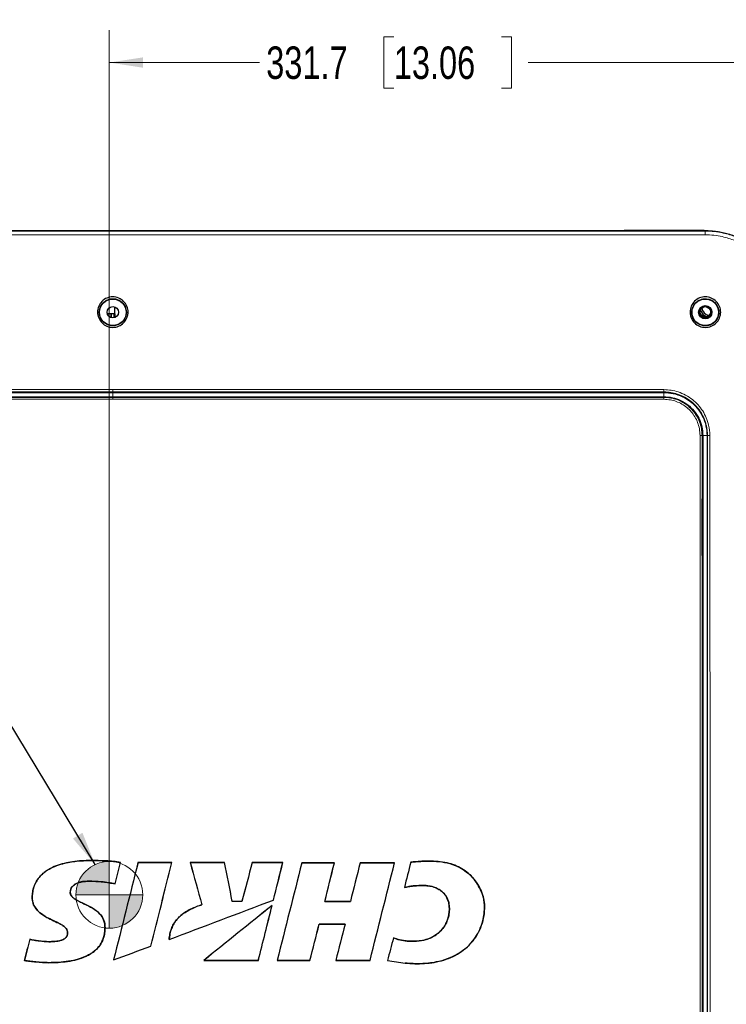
# Model space of a CAD drawing. Header units: millimetres. Extents: x 0 to 1118, y 0 to 864.
# Tile 55 of 117: x 226 to 296, y 668 to 765. Entities that reach past the tile are written whole.
import ezdxf

# ---------------------------------------------------------------- set-up
doc = ezdxf.new("R2010")
doc.units = ezdxf.units.MM
doc.styles.add('SLDTEXTSTYLE0', font='TXT', dxfattribs={"width": 0.75})
doc.dimstyles.new('SLDDIMSTYLE0', dxfattribs={"dimtxt": 3.175, "dimasz": 3.302, "dimexe": 0, "dimexo": 0.0625, "dimgap": 0.79375, "dimtad": 0, "dimtih": 1, "dimtoh": 1, "dimdec": 1, "dimlfac": 5, "dimrnd": 1e-09, "dimzin": 4, "dimdsep": 46, "dimtxsty": 'SLDTEXTSTYLE0', "dimsah": 1, "dimcen": 0.09, "dimadec": 0, "dimazin": 1, "dimtfac": 1, "dimtdec": 1, "dimtofl": 0, "dimtmove": 0, "dimatfit": 3, "dimfxl": 1, "dimfrac": 2, "dimtolj": 1, "dimtzin": 12, "dimarcsym": 0})
doc.dimstyles.new('SLDDIMSTYLE2', dxfattribs={"dimtxt": 3.175, "dimasz": 3.302, "dimexe": 0, "dimexo": 0.0625, "dimgap": 0.79375, "dimtad": 0, "dimtih": 1, "dimtoh": 1, "dimdec": 1, "dimlfac": 5, "dimrnd": 1e-09, "dimzin": 12, "dimdsep": 46, "dimtxsty": 'SLDTEXTSTYLE0', "dimsah": 1, "dimcen": 0.09, "dimadec": 0, "dimazin": 3, "dimtfac": 1, "dimtdec": 1, "dimtofl": 0, "dimtmove": 0, "dimatfit": 3, "dimfxl": 1, "dimfrac": 2, "dimtolj": 1, "dimtzin": 12, "dimarcsym": 0})
doc.dimstyles.new('SLDDIMSTYLE3', dxfattribs={"dimtxt": 0.18, "dimasz": 3.302, "dimexe": 0, "dimexo": 0.0625, "dimgap": 0, "dimtad": 0, "dimtih": 1, "dimtoh": 1, "dimdec": 0, "dimrnd": 1e-09, "dimzin": 0, "dimdsep": 46, "dimtxsty": 'Standard', "dimsah": 1, "dimcen": 0.09, "dimadec": 0, "dimazin": 0, "dimtfac": 3.302, "dimtdec": 0, "dimtofl": 0, "dimtmove": 0, "dimatfit": 3, "dimfxl": 1, "dimfrac": 2, "dimtolj": 1, "dimtzin": 0, "dimarcsym": 0})

# ---------------------------------------------------------------- blocks, each defined once
blk = doc.blocks.new('_D_13')
at = {"color": 7, "linetype": 'Continuous', "lineweight": 0}
for p, q in [((235.124, 680.148), (235.124, 763.529)), ((301.464, 737.175), (301.464, 763.529)), ((262.974, 762.874), (262.007, 762.874)), ((262.007, 762.874), (262.007, 757.834)), ((273.531, 762.874), (274.498, 762.874)), ((274.498, 762.874), (274.498, 757.834)), ((235.124, 760.354), (249.837, 760.354)), ((301.464, 760.354), (276.111, 760.354)), ((262.007, 757.834), (262.974, 757.834)), ((274.498, 757.834), (273.531, 757.834))]:
    blk.add_line(p, q, dxfattribs=at)
at = {"color": 7, "linetype": 'Continuous', "lineweight": 18}
for points in [[(235.124, 760.354), (238.426, 759.846), (238.426, 760.862)], [(301.464, 760.354), (298.162, 760.862), (298.162, 759.846)]]:
    blk.add_solid(points, dxfattribs=at)
at = {"color": 7, "linetype": 'Continuous', "lineweight": 18, "char_height": 3.175, "attachment_point": 1, "style": 'SLDTEXTSTYLE0'}
for s, insert in [('331.7', (250.483, 761.927)), ('13.06', (262.974, 761.927))]:
    blk.add_mtext(s, dxfattribs=dict(at, insert=insert))
blk = doc.blocks.new('_D_15')
at = {"color": 7, "linetype": 'Continuous', "lineweight": 0}
for p, q in [((305.474, 691.135), (305.474, 581.8)), ((169.471, 617.635), (169.471, 581.8)), ((235.111, 587.495), (234.143, 587.495)), ((234.143, 587.495), (234.143, 582.455)), ((245.667, 587.495), (246.635, 587.495)), ((246.635, 587.495), (246.635, 582.455)), ((169.471, 584.975), (221.973, 584.975)), ((305.474, 584.975), (248.248, 584.975)), ((234.143, 582.455), (235.111, 582.455)), ((246.635, 582.455), (245.667, 582.455))]:
    blk.add_line(p, q, dxfattribs=at)
at = {"color": 7, "linetype": 'Continuous', "lineweight": 18}
for points in [[(169.471, 584.975), (172.773, 584.467), (172.773, 585.483)], [(305.474, 584.975), (302.172, 585.483), (302.172, 584.467)]]:
    blk.add_solid(points, dxfattribs=at)
at = {"color": 7, "linetype": 'Continuous', "lineweight": 18, "char_height": 3.175, "attachment_point": 1, "style": 'SLDTEXTSTYLE0'}
for s, insert in [('680.0', (222.619, 586.548)), ('26.77', (235.111, 586.548))]:
    blk.add_mtext(s, dxfattribs=dict(at, insert=insert))

msp = doc.modelspace()

# ---------------------------------------------------------------- hatches: boundary and pattern name
at = {"linetype": 'Continuous'}
h = msp.add_hatch(color=7, dxfattribs=at)
edge = h.paths.add_edge_path(flags=0)
edge.add_line((235.124, 678.8775), (235.124, 682.1478))
edge.add_arc((235.124, 678.8775), 3.2703, 90, 180)
edge.add_line((231.8537, 678.8775), (235.124, 678.8775))
h = msp.add_hatch(color=7, dxfattribs=at)
edge = h.paths.add_edge_path(flags=0)
edge.add_line((235.124, 678.8775), (235.124, 675.6072))
edge.add_arc((235.124, 678.8775), 3.2703, 270, 360)
edge.add_line((238.3943, 678.8775), (235.124, 678.8775))

# ---------------------------------------------------------------- linework, layer by layer
at = {"color": 7, "linetype": 'Continuous', "lineweight": 25}
for p, q in [((177.4674, 743.9015), (293.4674, 743.9015)), ((216.2157, 743.9049), (285.1192, 743.9049)), ((285.5244, 743.9049), (285.521, 743.9015)), ((293.3674, 743.9049), (285.5244, 743.9049)), ((293.3674, 743.9015), (293.3674, 743.9049)), ((235.6674, 735.7649), (234.9342, 735.7649)), ((235.2786, 735.7649), (235.2786, 735.387)), ((235.3274, 735.3717), (235.3274, 735.7649)), ((235.6074, 735.3717), (235.6074, 735.7649)), ((235.6563, 735.7649), (235.6563, 735.387)), ((235.6674, 735.7649), (235.6674, 736.4187)), ((235.4674, 728.0617), (289.4153, 728.0611)), ((235.4674, 727.6365), (289.4085, 727.6359)), ((236.2157, 682.0413), (236.2174, 682.0424)), ((237.9324, 682.0246), (241.2448, 682.0246)), ((237.9335, 682.0232), (237.9324, 682.0246)), ((241.243, 682.0232), (237.9335, 682.0232)), ((241.243, 682.0232), (241.2448, 682.0246)), ((243.0422, 682.0246), (246.4068, 682.0246)), ((243.044, 682.0232), (243.0422, 682.0246)), ((246.4057, 682.0232), (243.044, 682.0232)), ((246.4057, 682.0232), (246.4068, 682.0246)), ((249.1194, 682.0246), (252.1124, 682.0246)), ((249.1204, 682.0232), (249.1194, 682.0246)), ((252.1106, 682.0232), (249.1204, 682.0232)), ((252.1106, 682.0232), (252.1124, 682.0246)), ((253.9735, 682.0199), (257.1559, 682.0199)), ((253.9746, 682.0185), (253.9735, 682.0199)), ((257.1541, 682.0185), (253.9746, 682.0185)), ((257.1541, 682.0185), (257.1559, 682.0199)), ((259.6838, 682.0199), (263.0489, 682.0199)), ((259.6849, 682.0185), (259.6838, 682.0199)), ((263.0471, 682.0185), (259.6849, 682.0185)), ((263.0471, 682.0185), (263.0489, 682.0199)), ((264.6326, 682.0653), (264.6315, 682.0665)), ((235.6883, 679.9358), (235.6893, 679.934)), ((264.012, 679.5883), (264.0101, 679.5864)), ((227.5793, 678.6208), (227.5779, 678.6208)), ((231.2988, 679.112), (231.3002, 679.112)), ((244.1877, 677.8968), (244.186, 677.8977)), ((247.1625, 678.2349), (247.1636, 678.2363)), ((248.0925, 678.2349), (247.1625, 678.2349)), ((247.1636, 678.2363), (248.0915, 678.2363)), ((248.0925, 678.2349), (248.0915, 678.2363)), ((251.0598, 677.8296), (251.0622, 677.8333)), ((251.1938, 678.3641), (251.195, 678.3631)), ((256.2262, 678.2288), (256.2279, 678.2302)), ((258.7292, 678.2302), (256.2262, 678.2288)), ((256.2279, 678.2302), (258.7281, 678.2316)), ((258.7292, 678.2302), (258.7281, 678.2316)), ((268.352, 678.109), (268.3506, 678.1087)), ((271.8537, 677.782), (271.8551, 677.782)), ((255.6668, 675.9977), (255.6679, 675.9963)), ((255.6668, 675.9977), (258.2011, 675.9977)), ((258.1992, 675.9963), (255.6679, 675.9963)), ((258.2011, 675.9977), (258.1992, 675.9963)), ((231.0433, 675.1554), (231.0419, 675.1554)), ((234.704, 675.6754), (234.7054, 675.6754)), ((227.3303, 674.5279), (227.3293, 674.5296)), ((239.1954, 673.8501), (239.1966, 673.8491)), ((240.9797, 674.5022), (240.9781, 674.5001)), ((262.9377, 674.6604), (262.9367, 674.6623)), ((264.2661, 674.3473), (264.2662, 674.3487)), ((226.8069, 672.4395), (226.8052, 672.4383)), ((235.5442, 672.4969), (235.5423, 672.4946)), ((249.7132, 672.4506), (244.3676, 672.4488)), ((244.3716, 672.4502), (244.3676, 672.4488)), ((244.3716, 672.4502), (249.7122, 672.452)), ((249.7122, 672.452), (249.7132, 672.4506)), ((251.5577, 672.452), (251.5559, 672.4506)), ((254.7564, 672.4506), (251.5559, 672.4506)), ((251.5577, 672.452), (254.7553, 672.452)), ((254.7553, 672.452), (254.7564, 672.4506)), ((257.2897, 672.452), (257.2879, 672.4506)), ((260.65, 672.4506), (257.2879, 672.4506)), ((257.2897, 672.452), (260.6489, 672.452)), ((260.6489, 672.452), (260.65, 672.4506)), ((262.3545, 672.4375), (262.3527, 672.4363)), ((264.0897, 672.1856), (264.0895, 672.1842))]:
    msp.add_line(p, q, dxfattribs=at)
at = {"color": 7, "linetype": 'Continuous', "lineweight": 18}
for p, q in [((293.4674, 743.8552), (293.4674, 743.9015)), ((235.4674, 728.1116), (235.4674, 728.0617)), ((235.4674, 728.0617), (235.4674, 727.6365)), ((289.4085, 727.6359), (289.4153, 728.061)), ((289.4153, 728.0611), (289.4159, 728.1092)), ((235.4674, 727.6365), (235.4674, 727.5741)), ((235.4674, 727.5741), (235.4674, 727.3852)), ((235.4674, 727.5741), (289.4073, 727.5735)), ((289.4073, 727.3847), (235.4674, 727.3852)), ((289.4073, 727.5735), (289.4085, 727.6359)), ((293.143, 723.8404), (293.2216, 723.8279)), ((293.2216, 723.8279), (293.6464, 723.8329)), ((293.6464, 723.8329), (293.6752, 723.8416)), ((233.2968, 682.2304), (233.2968, 682.2318)), ((235.124, 682.1478), (235.124, 675.6072)), ((266.6351, 682.1709), (266.6351, 682.1723)), ((233.1041, 680.2088), (233.1041, 680.2074)), ((265.9349, 679.7844), (265.9349, 679.783)), ((231.8537, 678.8775), (238.3943, 678.8775)), ((241.167, 675.4371), (241.1656, 675.4375)), ((229.2179, 674.2826), (229.2179, 674.284)), ((229.1915, 672.2307), (229.1915, 672.2293))]:
    msp.add_line(p, q, dxfattribs=at)
at = {"color": 7, "linetype": 'Continuous', "lineweight": 18, "flags": 128}
for points in [[(293.4686, 743.4984), (281.1718, 743.4991), (268.8749, 743.4991), (203.8552, 743.4991), (190.6608, 743.4991), (177.4663, 743.4984)], [(177.4674, 743.8552), (200.3193, 743.8552), (223.1712, 743.8552), (268.8749, 743.8552), (281.1712, 743.8552), (293.4674, 743.8552)], [(235.4674, 728.3305), (235.4674, 728.2929), (235.4674, 728.2558), (235.4674, 728.2207), (235.4674, 728.1886), (235.4674, 728.1608), (235.4674, 728.1382), (235.4674, 728.1216), (235.4674, 728.1116)], [(181.5248, 727.5741), (190.4706, 727.5741), (210.2421, 727.5741), (235.4674, 727.5741)], [(235.4674, 727.3852), (235.0674, 727.3852), (233.4674, 727.3852), (227.0674, 727.3852), (201.4674, 727.3852), (195.7643, 727.3852), (190.4706, 727.3852), (181.5259, 727.3852)]]:
    msp.add_lwpolyline(points, dxfattribs=at)
at = {"color": 7, "linetype": 'Continuous', "lineweight": 25, "flags": 128}
for points in [[(181.522, 728.0617), (191.5918, 728.0617), (201.6616, 728.0617), (211.7314, 728.0617), (235.4674, 728.0617)], [(181.5244, 727.6364), (191.5937, 727.6364), (201.6631, 727.6364), (211.7325, 727.6364), (235.4674, 727.6365)]]:
    msp.add_lwpolyline(points, dxfattribs=at)
at = {"color": 7, "linetype": 'Continuous', "lineweight": 25}
for centre, radius in [((235.4674, 735.9049), 1.3), ((235.4674, 735.9049), 0.5513), ((293.4674, 735.9049), 1.3), ((293.4674, 735.9049), 0.6513), ((293.4674, 735.9549), 0.6), ((293.4674, 735.9549), 0.5)]:
    msp.add_circle(centre, radius, dxfattribs=at)
at = {"color": 7, "linetype": 'Continuous', "lineweight": 18}
msp.add_circle((235.124, 678.8775), 3.2703, dxfattribs=at)
for centre, radius, start, end in [((263.2382, 743.5772), 30.2305, 359.850493, 0.526888), ((293.0044, 721.8033), 2.0418, 86.107514, 91.588118), ((293.8751, 721.3877), 2.462, 89.119497, 94.657122)]:
    msp.add_arc(centre, radius, start, end, dxfattribs=at)
at = {"color": 7, "linetype": 'Continuous', "lineweight": 25}
for radius, start, end in [(1, 195.343352, 248.631073), (0.84, 185.458056, 258.516369)]:
    msp.add_arc((293.9674, 736.4049), radius, start, end, dxfattribs=at)
for centre, major_axis, ratio, start_param, end_param in [((247.8042, 677.4049), (307.5143, 1225.9972), 0.0084647, 1.5691514, 1.5769247), ((247.8042, 677.4049), (307.4742, 1225.8372), 0.0084647, 1.5691521, 1.5769234), ((224.0259, 677.4049), (307.1258, 1225.8372), 0.0084652, 4.7165744, 4.7182921), ((224.0259, 677.4049), (307.1659, 1225.9972), 0.0084652, 4.7165728, 4.7182924), ((229.0577, 677.4049), (307.1398, 1225.8372), 0.0084652, 4.7116101, 4.7182774), ((229.0577, 677.4049), (307.1799, 1225.9972), 0.0084652, 4.7116096, 4.718278), ((255.4252, 677.4049), (-339.87, 1225.9967), 0.0084097, 1.5646969, 1.568063), ((255.4252, 677.4049), (-339.8256, 1225.8367), 0.0084097, 1.5646976, 1.5680637), ((236.4192, 677.4049), (-244.8815, 1225.8382), 0.0085578, 4.7113565, 4.7144468), ((236.4192, 677.4049), (-244.9135, 1225.9982), 0.0085578, 4.7113575, 4.7144475), ((258.9518, 677.4049), (332.6572, 1225.9968), 0.0084223, 1.5693135, 1.5724035), ((258.9518, 677.4049), (332.6138, 1225.8368), 0.0084223, 1.5693142, 1.5724046), ((239.925, 677.4049), (307.1899, 1225.8372), 0.0084651, 4.7152928, 4.7182777), ((239.925, 677.4049), (307.23, 1225.9972), 0.0084651, 4.7152918, 4.7182784), ((263.8428, 677.4049), (309.7694, 1225.9972), 0.008461, 1.5691699, 1.5769752), ((263.8428, 677.4049), (309.729, 1225.8372), 0.008461, 1.5691706, 1.5769746), ((245.0106, 677.4049), (300.2199, 1225.8374), 0.0084764, 4.715137, 4.7182285), ((245.0106, 677.4049), (300.2591, 1225.9974), 0.0084764, 4.715138, 4.7182291), ((269.5539, 677.4049), (309.3163, 1225.9972), 0.0084617, 1.569167, 1.5722569), ((269.5539, 677.4049), (309.276, 1225.8372), 0.0084617, 1.5691676, 1.572258), ((250.8619, 677.4049), (307.3173, 1225.8372), 0.0084649, 4.7104706, 4.7182747), ((250.8619, 677.4049), (307.3574, 1225.9972), 0.0084649, 4.71047, 4.7182753), ((274.4933, 677.4049), (307.1919, 1225.9972), 0.0084652, 1.5691151, 1.5711381), ((274.4933, 677.4049), (307.1518, 1225.8372), 0.0084652, 1.5691157, 1.5711363), ((218.4086, 677.4049), (3242.6695, 1225.9592), 0.0030862, 4.7181824, 4.7213333), ((218.4086, 677.4049), (3242.2464, 1225.7992), 0.0030862, 4.7181838, 4.7213342), ((267.6009, 677.4049), (1524.3978, 1225.9717), 0.0054692, 1.5772473, 1.5816393), ((267.6009, 677.4049), (1524.1989, 1225.8117), 0.0054692, 1.5772503, 1.5816386), ((239.9249, 677.4049), (307.2028, 1225.8372), 0.0084651, 4.7104699, 4.7148568), ((239.9249, 677.4049), (307.2429, 1225.9972), 0.0084651, 4.7104693, 4.7148598), ((244.9831, 677.4049), (315.1228, 1225.8371), 0.0084521, 4.7105212, 4.7134138), ((244.9831, 677.4049), (315.164, 1225.9971), 0.0084521, 4.7105206, 4.7134128), ((269.6083, 677.4049), (315.1671, 1225.9971), 0.0084521, 1.5741181, 1.5770102), ((269.6083, 677.4049), (315.126, 1225.8371), 0.0084521, 1.5741171, 1.5770096), ((239.0801, 677.4049), (307.32, 1225.9972), 0.008465, 1.5752636, 1.5769694), ((239.0801, 677.4049), (307.2799, 1225.8372), 0.008465, 1.5752652, 1.5769689), ((218.0056, 677.4049), (3307.8087, 1225.959), 0.0030328, 4.7165666, 4.7176713), ((218.0056, 677.4049), (3307.377, 1225.799), 0.0030328, 4.7165679, 4.7176718), ((274.7175, 677.4049), (321.6919, 1225.997), 0.0084411, 1.5752482, 1.5770639), ((274.7175, 677.4049), (321.6499, 1225.837), 0.0084411, 1.5752501, 1.5770635), ((302.6059, 677.4049), (8447.1014, -1225.9543), 0.0012534, 4.7078056, 4.7080112), ((302.6059, 677.4049), (8445.999, -1225.7943), 0.0012534, 4.7078051, 4.7080106)]:
    msp.add_ellipse(centre, major_axis=major_axis, ratio=ratio, start_param=start_param, end_param=end_param, dxfattribs=at)
for points, knots in [([(293.4674, 743.9015), (293.5621, 743.9005), (293.8462, 743.8974), (294.319, 743.8622), (294.8819, 743.7818), (295.4378, 743.6614), (295.9838, 743.5022), (296.5172, 743.3045), (297.0349, 743.069), (297.5345, 742.7973), (298.0137, 742.4909), (298.4701, 742.1516), (298.9014, 741.7807), (299.305, 741.38), (299.6789, 740.9513), (300.0214, 740.4973), (300.3311, 740.0202), (300.6063, 739.5225), (300.8056, 739.0925), (300.9813, 738.6527), (301.1332, 738.2037), (301.277, 737.6534), (301.3825, 737.0857), (301.451, 736.5019), (301.4597, 736.1043), (301.464, 735.9049)], [0, 0, 0, 0, 0.0226158, 0.0678688, 0.1131214, 0.1583739, 0.2036266, 0.2488797, 0.2941331, 0.3393859, 0.3846384, 0.4298909, 0.4751438, 0.5203972, 0.5656502, 0.6109029, 0.6561553, 0.701408, 0.7466611, 0.7692768, 0.8145299, 0.8597826, 0.9050351, 0.9523853, 1, 1, 1, 1]), ([(236.9492, 735.7354), (236.9217, 735.6052), (236.854, 735.2846), (236.551, 734.8389), (236.055, 734.5085), (235.4671, 734.388), (234.8802, 734.509), (234.3808, 734.8393), (234.0532, 735.3387), (233.9338, 735.9224), (234.0529, 736.5062), (234.381, 737.0041), (234.8791, 737.3377), (235.4682, 737.456), (236.0559, 737.3354), (236.5549, 737.0041), (236.8806, 736.5058), (236.9778, 736.0523), (236.9548, 735.7973), (236.9492, 735.7354)], [0, 0, 0, 0, 0.0427242, 0.1051966, 0.1676289, 0.2300519, 0.2925107, 0.3550054, 0.4175145, 0.4800054, 0.5424573, 0.6048749, 0.6673406, 0.7301116, 0.7925555, 0.8549806, 0.9174558, 0.97996, 1, 1, 1, 1]), ([(234.1498, 735.7385), (234.1581, 735.6864), (234.1814, 735.5419), (234.2837, 735.2666), (234.4773, 734.993), (234.7301, 734.787), (235.039, 734.6248), (235.4672, 734.5411), (235.8953, 734.6247), (236.2041, 734.7866), (236.4569, 734.9924), (236.6517, 735.2659), (236.7705, 735.593), (236.8084, 735.9015), (236.7708, 736.2101), (236.6523, 736.5372), (236.4577, 736.8108), (236.2051, 737.0169), (235.8966, 737.179), (235.4685, 737.263), (235.04, 737.1797), (234.7305, 737.0174), (234.4776, 736.8113), (234.2827, 736.5377), (234.1649, 736.2111), (234.1311, 735.9547), (234.145, 735.7932), (234.1498, 735.7385)], [0, 0, 0, 0, 0.0190802, 0.052934, 0.10535338, 0.13796003, 0.1696872, 0.2302671, 0.29075902, 0.32246729, 0.35507217, 0.40753721, 0.4413703, 0.48019478, 0.51898711, 0.55279707, 0.60529734, 0.63788622, 0.66957893, 0.73006341, 0.79069205, 0.82246912, 0.85515002, 0.90757696, 0.94136111, 0.9801351, 1, 1, 1, 1]), ([(291.9877, 735.7362), (291.9821, 735.8003), (291.9595, 736.0578), (292.0596, 736.5133), (292.389, 737.009), (292.8896, 737.3399), (293.4795, 737.4552), (294.0681, 737.3321), (294.5676, 736.9982), (294.8947, 736.4955), (295.0116, 735.9084), (294.8875, 735.3245), (294.556, 734.8288), (294.0557, 734.5023), (293.4682, 734.3845), (292.8794, 734.5078), (292.3821, 734.8408), (292.0812, 735.2881), (292.0145, 735.6077), (291.9877, 735.7362)], [0, 0, 0, 0, 0.02068419, 0.08306967, 0.14546368, 0.20793087, 0.27073183, 0.33323031, 0.39571858, 0.4582168, 0.52068713, 0.58311333, 0.64552653, 0.70796164, 0.77043639, 0.83295683, 0.89548244, 0.95797542, 1, 1, 1, 1]), ([(292.1505, 735.7394), (292.1562, 735.7016), (292.1752, 735.5754), (292.2658, 735.2988), (292.5086, 734.9383), (292.9411, 734.6471), (293.4485, 734.5448), (293.871, 734.6206), (294.1823, 734.7744), (294.466, 734.9991), (294.7202, 735.374), (294.8098, 735.8117), (294.7756, 736.1648), (294.6704, 736.5061), (294.4179, 736.8756), (293.9782, 737.1614), (293.4733, 737.2607), (293.0493, 737.1814), (292.7393, 737.0224), (292.4624, 736.7999), (292.2131, 736.4291), (292.1266, 736.0247), (292.1457, 735.7962), (292.1505, 735.7394)], [0, 0, 0, 0, 0.0138519, 0.0462722, 0.1046144, 0.1675184, 0.2293815, 0.2865851, 0.3191743, 0.3543846, 0.4169374, 0.4794, 0.5122472, 0.5446596, 0.6078276, 0.6693052, 0.729186, 0.7891071, 0.8211458, 0.8544955, 0.9168718, 0.9793222, 1, 1, 1, 1]), ([(289.4153, 728.061), (289.7238, 728.0411), (290.343, 728.0012), (291.2277, 727.6891), (292.0263, 727.2026), (292.71, 726.5408), (293.2352, 725.7313), (293.5763, 724.8072), (293.623, 724.158), (293.6464, 723.8329)], [0, 0, 0, 0, 0.1393108, 0.2796483, 0.4193462, 0.5598409, 0.706462, 0.8530447, 1, 1, 1, 1]), ([(289.4085, 727.6358), (289.6885, 727.618), (290.2478, 727.5826), (291.0457, 727.3011), (291.7637, 726.8637), (292.3788, 726.2684), (292.8514, 725.5404), (293.1584, 724.7075), (293.2005, 724.122), (293.2216, 723.8279)], [0, 0, 0, 0, 0.1402983, 0.2802364, 0.4196168, 0.5598483, 0.7062883, 0.8524324, 1, 1, 1, 1]), ([(293.2216, 723.8279), (293.2216, 722.9749), (293.2216, 721.2691), (293.2216, 718.223), (293.2216, 713.6375), (293.2216, 705.6353), (293.2216, 695.1617), (293.2216, 683.2698), (293.2216, 671.8371), (293.2216, 660.403), (293.2216, 649.4227), (293.2217, 640.9348), (293.2215, 634.9396), (293.2218, 632.301), (293.2219, 630.9815)], [0, 0, 0, 0, 0.0275731, 0.0551409, 0.098461, 0.1757773, 0.3137404, 0.4368534, 0.5599435, 0.6830531, 0.8062284, 0.9147063, 0.9573443, 1, 1, 1, 1]), ([(293.6464, 723.8329), (293.6464, 722.9791), (293.6464, 721.2719), (293.6464, 718.2243), (293.6464, 713.6381), (293.6464, 705.6357), (293.6464, 695.162), (293.6464, 683.2699), (293.6464, 671.837), (293.6464, 660.4027), (293.6464, 649.4221), (293.6465, 640.9337), (293.6464, 634.9374), (293.6466, 632.2978), (293.6467, 630.9776)], [0, 0, 0, 0, 0.0275974, 0.0551834, 0.0985, 0.1758101, 0.3137621, 0.4368636, 0.5599453, 0.6830485, 0.8062103, 0.9146795, 0.9573292, 1, 1, 1, 1]), ([(293.6755, 630.9691), (293.6755, 630.9691), (293.6889, 632.9572), (293.6663, 636.9334), (293.6739, 644.8875), (293.6664, 654.5344), (293.6662, 665.8745), (293.665, 676.918), (293.6663, 687.9615), (293.6655, 699.0043), (293.6771, 710.0456), (293.6552, 718.3244), (293.684, 722.9225), (293.6752, 723.8416), (293.6752, 723.8416)], [0, 0, 0, 0, 0.0000001, 0.0642437, 0.1284881, 0.2569814, 0.3758677, 0.494754, 0.6136403, 0.7325266, 0.8514128, 0.9702991, 0.9999999, 1, 1, 1, 1]), ([(227.5779, 678.6208), (227.587, 678.8036), (227.6052, 679.1687), (227.7372, 679.7064), (227.9729, 680.2084), (228.2862, 680.6407), (228.653, 680.9949), (229.1399, 681.3504), (229.7847, 681.6765), (230.7487, 681.9913), (231.928, 682.1949), (232.8401, 682.2195), (233.2968, 682.2318)], [0, 0, 0, 0, 0.0723462, 0.1445127, 0.2175511, 0.2906143, 0.3546052, 0.4186547, 0.5286852, 0.6389721, 0.819266, 1, 1, 1, 1]), ([(233.2968, 682.2304), (233.0019, 682.2248), (232.4124, 682.2136), (231.5508, 682.1267), (230.7185, 681.9705), (229.9271, 681.7309), (229.2632, 681.4201), (228.7372, 681.0645), (228.337, 680.6974), (228.0081, 680.2628), (227.7722, 679.7899), (227.6325, 679.3006), (227.584, 678.9121), (227.5803, 678.6851), (227.5793, 678.6208)], [0, 0, 0, 0, 0.1167288, 0.2333868, 0.3423646, 0.4515434, 0.5599505, 0.6311174, 0.7021968, 0.7739591, 0.8456893, 0.9101078, 0.9745557, 1, 1, 1, 1]), ([(233.2968, 682.2318), (233.5509, 682.2305), (234.0592, 682.2279), (234.8007, 682.1997), (235.5228, 682.1551), (235.9856, 682.08), (236.2174, 682.0424)], [0, 0, 0, 0, 0.2601261, 0.5203603, 0.7597079, 1, 1, 1, 1]), ([(236.2157, 682.0413), (235.9889, 682.078), (235.511, 682.1555), (234.5355, 682.216), (233.789, 682.2247), (233.2968, 682.2304)], [0, 0, 0, 0, 0.2352128, 0.4956875, 1, 1, 1, 1]), ([(264.6315, 682.0665), (264.7866, 682.0839), (265.1129, 682.1205), (265.7811, 682.1619), (266.2942, 682.1681), (266.6351, 682.1723)], [0, 0, 0, 0, 0.2331624, 0.4906793, 1, 1, 1, 1]), ([(266.6351, 682.1709), (266.463, 682.1697), (266.1186, 682.1673), (265.4499, 682.1457), (264.9555, 682.097), (264.6326, 682.0653)], [0, 0, 0, 0, 0.2573708, 0.5150283, 1, 1, 1, 1]), ([(266.6351, 682.1723), (266.9865, 682.1569), (267.6882, 682.1261), (268.6361, 681.9061), (269.4454, 681.5563), (270.1161, 681.1256), (270.6985, 680.5806), (271.1767, 679.9504), (271.5357, 679.2565), (271.7888, 678.5319), (271.8333, 678.0285), (271.8551, 677.782)], [0, 0, 0, 0, 0.1393751, 0.278339, 0.383168, 0.4879267, 0.5929781, 0.6980566, 0.8001272, 0.9021519, 1, 1, 1, 1]), ([(271.8537, 677.782), (271.8418, 677.9573), (271.8179, 678.3081), (271.662, 678.9081), (271.3939, 679.5663), (270.971, 680.2483), (270.4368, 680.8466), (269.816, 681.3374), (269.1289, 681.7067), (268.3656, 681.9779), (267.5268, 682.1372), (266.9325, 682.1597), (266.6351, 682.1709)], [0, 0, 0, 0, 0.069579, 0.1392563, 0.244887, 0.3505231, 0.4560698, 0.5616089, 0.6628736, 0.7642129, 0.8819909, 1, 1, 1, 1]), ([(231.2988, 679.112), (231.3129, 679.2337), (231.3394, 679.4639), (231.5583, 679.766), (231.9327, 680.0262), (232.474, 680.1846), (232.8944, 680.2007), (233.1041, 680.2088)], [0, 0, 0, 0, 0.1544201, 0.2921512, 0.4616562, 0.7315194, 1, 1, 1, 1]), ([(233.1041, 680.2074), (232.9061, 680.2002), (232.5044, 680.1856), (231.9901, 680.0446), (231.601, 679.8053), (231.3731, 679.5208), (231.3037, 679.267), (231.3008, 679.1361), (231.3002, 679.112)], [0, 0, 0, 0, 0.2536016, 0.5144351, 0.67252, 0.8321017, 0.9691599, 1, 1, 1, 1]), ([(233.1041, 680.2088), (233.3352, 680.2045), (233.8028, 680.1959), (234.468, 680.1408), (235.1012, 680.0661), (235.4923, 679.9793), (235.6883, 679.9358)], [0, 0, 0, 0, 0.2662216, 0.5386988, 0.7688269, 1, 1, 1, 1]), ([(235.6893, 679.934), (235.4819, 679.9794), (235.0433, 680.0755), (234.1793, 680.1737), (233.5235, 680.1942), (233.1041, 680.2074)], [0, 0, 0, 0, 0.2444047, 0.5168803, 1, 1, 1, 1]), ([(265.9349, 679.783), (265.7599, 679.7816), (265.4055, 679.7788), (264.7588, 679.7428), (264.2965, 679.6462), (264.0101, 679.5864)], [0, 0, 0, 0, 0.2708738, 0.548193, 1, 1, 1, 1]), ([(264.012, 679.5883), (264.1462, 679.6193), (264.4553, 679.6908), (265.0972, 679.7746), (265.6059, 679.7805), (265.9349, 679.7844)], [0, 0, 0, 0, 0.21324569, 0.49095183, 1, 1, 1, 1]), ([(265.9349, 679.7844), (266.1214, 679.7743), (266.4939, 679.7542), (266.9845, 679.6148), (267.3894, 679.4128), (267.7148, 679.1784), (267.9916, 678.8888), (268.2297, 678.5357), (268.3093, 678.2579), (268.352, 678.109)], [0, 0, 0, 0, 0.1761086, 0.3517562, 0.4771173, 0.602406, 0.7285286, 0.8544949, 1, 1, 1, 1]), ([(268.3506, 678.1087), (268.2828, 678.3163), (268.1502, 678.7222), (267.692, 679.2196), (267.0825, 679.5984), (266.4589, 679.7649), (266.0632, 679.7785), (265.9349, 679.783)], [0, 0, 0, 0, 0.2047048, 0.4002777, 0.6250436, 0.8785041, 1, 1, 1, 1]), ([(231.0419, 675.1554), (231.0329, 675.2336), (231.0138, 675.4013), (230.8275, 675.6705), (230.4924, 675.9236), (230.0436, 676.1602), (229.4005, 676.4644), (228.6993, 676.8164), (228.058, 677.326), (227.6809, 677.8872), (227.5847, 678.3399), (227.5788, 678.5842), (227.5779, 678.6208)], [0, 0, 0, 0, 0.044974, 0.096414, 0.1833123, 0.2861383, 0.3895023, 0.5952484, 0.7387709, 0.8585503, 0.9788033, 1, 1, 1, 1]), ([(227.5793, 678.6208), (227.5838, 678.5143), (227.5929, 678.2985), (227.7046, 677.8776), (227.9561, 677.4625), (228.3335, 677.1048), (228.7785, 676.7913), (229.3425, 676.4914), (229.9437, 676.2118), (230.3981, 675.9769), (230.6958, 675.7741), (230.892, 675.5891), (231.0232, 675.3733), (231.0373, 675.22), (231.0433, 675.1554)], [0, 0, 0, 0, 0.0614954, 0.1245385, 0.2498163, 0.3357144, 0.4238287, 0.5636913, 0.7041963, 0.8073593, 0.8589768, 0.9117783, 0.9628317, 1, 1, 1, 1]), ([(234.704, 675.6754), (234.6982, 675.8003), (234.6864, 676.0541), (234.5791, 676.4121), (234.4073, 676.7368), (234.1541, 677.0542), (233.8062, 677.3569), (233.2716, 677.7005), (232.5859, 678.0362), (231.9466, 678.3287), (231.5428, 678.6153), (231.3669, 678.8196), (231.3053, 678.9949), (231.3002, 679.0876), (231.2988, 679.112)], [0, 0, 0, 0, 0.0729101, 0.1481736, 0.2162512, 0.2866943, 0.3843629, 0.4844652, 0.6575594, 0.8306196, 0.8943323, 0.9457577, 0.9857453, 1, 1, 1, 1]), ([(231.3002, 679.112), (231.3082, 679.0436), (231.3256, 678.8959), (231.4933, 678.6572), (231.7959, 678.4301), (232.2028, 678.2153), (232.7881, 677.9385), (233.4645, 677.6041), (234.1282, 677.1167), (234.563, 676.5298), (234.6966, 676.0223), (234.7039, 675.7363), (234.7054, 675.6754)], [0, 0, 0, 0, 0.0397753, 0.0860017, 0.1652248, 0.2598436, 0.3549584, 0.5444781, 0.7011727, 0.8324237, 0.9643452, 1, 1, 1, 1]), ([(241.1656, 675.4375), (241.2238, 675.5945), (241.3419, 675.9132), (241.6236, 676.3386), (241.9669, 676.7169), (242.4541, 677.1192), (243.1159, 677.5069), (243.7437, 677.7585), (244.108, 677.8732), (244.186, 677.8977)], [0, 0, 0, 0, 0.1235715, 0.2509642, 0.3745901, 0.5008296, 0.7172572, 0.9393992, 1, 1, 1, 1]), ([(244.1877, 677.8968), (243.814, 677.7681), (243.2377, 677.5697), (242.5202, 677.1566), (242.0405, 676.7885), (241.6538, 676.3755), (241.3547, 675.9379), (241.2299, 675.605), (241.167, 675.4371)], [0, 0, 0, 0, 0.2918257, 0.4498851, 0.6108916, 0.7375876, 0.8676481, 1, 1, 1, 1]), ([(271.8551, 677.782), (271.8404, 677.4591), (271.8108, 676.8046), (271.5606, 675.8523), (271.1473, 674.9477), (270.5904, 674.1741), (269.9248, 673.5354), (269.141, 672.9984), (268.1977, 672.5649), (266.9997, 672.24), (265.6133, 672.0858), (264.6014, 672.1512), (264.0895, 672.1842)], [0, 0, 0, 0, 0.0885002, 0.1793251, 0.2680596, 0.3600801, 0.4389653, 0.5200196, 0.6196668, 0.7221891, 0.8594652, 1, 1, 1, 1]), ([(264.0897, 672.1856), (264.4015, 672.1615), (265.0269, 672.1132), (265.9774, 672.1349), (266.9355, 672.2454), (267.8792, 672.4687), (268.7881, 672.8195), (269.6255, 673.3052), (270.3745, 673.9379), (270.9685, 674.6723), (271.4092, 675.4819), (271.6782, 676.2704), (271.8281, 677.0459), (271.8451, 677.5353), (271.8537, 677.782)], [0, 0, 0, 0, 0.0857561, 0.1719829, 0.2603606, 0.3498929, 0.4372518, 0.5266991, 0.6141855, 0.7047619, 0.784155, 0.8658249, 0.932377, 1, 1, 1, 1]), ([(268.352, 678.109), (268.3781, 677.9246), (268.4311, 677.5509), (268.3875, 676.9788), (268.2464, 676.41), (268.0061, 675.8954), (267.6845, 675.4483), (267.3143, 675.09), (266.8922, 674.8017), (266.3871, 674.5612), (265.7832, 674.3902), (265.0515, 674.301), (264.5431, 674.3309), (264.2661, 674.3473)], [0, 0, 0, 0, 0.0850886, 0.1725037, 0.2607949, 0.3523332, 0.4308396, 0.5118541, 0.5870062, 0.6640267, 0.7671106, 0.8731381, 1, 1, 1, 1]), ([(264.2662, 674.3487), (264.5779, 674.3317), (265.2113, 674.2974), (266.02, 674.4389), (266.6612, 674.6804), (267.132, 674.952), (267.5528, 675.3058), (267.8901, 675.7176), (268.1441, 676.1739), (268.3141, 676.65), (268.4053, 677.154), (268.4208, 677.6452), (268.3728, 677.9624), (268.3506, 678.1087)], [0, 0, 0, 0, 0.1427866, 0.2900951, 0.371961, 0.4558954, 0.537862, 0.6226319, 0.698316, 0.7761316, 0.8532109, 0.9322643, 1, 1, 1, 1]), ([(234.7054, 675.6754), (234.6968, 675.4904), (234.6794, 675.121), (234.5562, 674.6099), (234.3543, 674.162), (234.0987, 673.7808), (233.7819, 673.4498), (233.3486, 673.1134), (232.7824, 672.8097), (232.016, 672.5385), (231.1398, 672.3509), (230.1683, 672.2478), (229.517, 672.2355), (229.1915, 672.2293)], [0, 0, 0, 0, 0.0757788, 0.1513433, 0.2137992, 0.276248, 0.3384822, 0.4007761, 0.5003798, 0.6002189, 0.7331306, 0.8666056, 1, 1, 1, 1]), ([(229.1915, 672.2307), (229.5016, 672.2363), (230.1215, 672.2476), (231.0508, 672.3416), (231.9694, 672.5231), (232.7301, 672.7873), (233.3171, 673.1008), (233.7471, 673.4143), (234.1164, 673.8008), (234.396, 674.2335), (234.5762, 674.6908), (234.6852, 675.1681), (234.6975, 675.4998), (234.704, 675.6754)], [0, 0, 0, 0, 0.1270969, 0.2541048, 0.3823433, 0.51027, 0.5824417, 0.6545158, 0.7274733, 0.8003661, 0.8642035, 0.9280995, 1, 1, 1, 1]), ([(229.2179, 674.284), (229.4043, 674.2877), (229.8009, 674.2955), (230.3047, 674.3734), (230.6815, 674.5276), (230.8911, 674.6961), (231.0091, 674.8945), (231.0402, 675.0524), (231.0416, 675.1392), (231.0419, 675.1554)], [0, 0, 0, 0, 0.2492663, 0.5307399, 0.6756522, 0.7889776, 0.8837617, 0.9784206, 1, 1, 1, 1]), ([(231.0433, 675.1554), (231.0348, 675.0631), (231.0197, 674.8973), (230.8772, 674.6783), (230.6222, 674.4863), (230.2221, 674.3573), (229.731, 674.2915), (229.3884, 674.2856), (229.2179, 674.2826)], [0, 0, 0, 0, 0.1220594, 0.2192318, 0.3386919, 0.5423738, 0.7723356, 1, 1, 1, 1]), ([(240.9781, 674.5001), (240.9832, 674.5532), (240.9973, 674.697), (241.0454, 675.0131), (241.118, 675.2692), (241.1656, 675.4375)], [0, 0, 0, 0, 0.1670161, 0.4527529, 1, 1, 1, 1]), ([(241.167, 675.4371), (241.1411, 675.3498), (241.0895, 675.1751), (241.0202, 674.8638), (240.9948, 674.6376), (240.9797, 674.5022)], [0, 0, 0, 0, 0.285822, 0.5722745, 1, 1, 1, 1]), ([(227.3293, 674.5296), (227.4743, 674.4969), (227.7879, 674.4261), (228.4164, 674.3242), (228.9036, 674.2998), (229.2179, 674.284)], [0, 0, 0, 0, 0.2336872, 0.5054961, 1, 1, 1, 1]), ([(229.2179, 674.2826), (229.0491, 674.2878), (228.7074, 674.2983), (228.0751, 674.3714), (227.6181, 674.4674), (227.3303, 674.5279)], [0, 0, 0, 0, 0.265716, 0.5376694, 1, 1, 1, 1]), ([(262.9367, 674.6623), (263.0252, 674.6298), (263.2294, 674.5546), (263.6706, 674.4343), (264.0295, 674.3827), (264.2662, 674.3487)], [0, 0, 0, 0, 0.20645, 0.4766717, 1, 1, 1, 1]), ([(264.2661, 674.3473), (264.1463, 674.3619), (263.9037, 674.3916), (263.4564, 674.4849), (263.1384, 674.5925), (262.9377, 674.6604)], [0, 0, 0, 0, 0.2645359, 0.5358255, 1, 1, 1, 1]), ([(229.1915, 672.2293), (228.9832, 672.2337), (228.5665, 672.2426), (227.9472, 672.2992), (227.3606, 672.3684), (226.9813, 672.4161), (226.8052, 672.4383)], [0, 0, 0, 0, 0.26070085, 0.52148503, 0.77788126, 1, 1, 1, 1]), ([(226.8069, 672.4395), (226.9859, 672.4172), (227.3716, 672.3691), (228.1641, 672.2709), (228.782, 672.2467), (229.1915, 672.2307)], [0, 0, 0, 0, 0.2259486, 0.4869129, 1, 1, 1, 1])]:
    msp.add_open_spline(points, degree=3, knots=knots, dxfattribs=at)
at = {"color": 7, "linetype": 'Continuous', "lineweight": 18}
for points, knots in [([(293.4674, 743.8552), (293.4674, 743.8552), (293.7585, 743.8553), (294.3447, 743.8227), (295.3577, 743.6533), (296.4959, 743.2972), (297.6873, 742.6865), (298.7708, 741.8787), (299.6944, 740.9078), (300.4492, 739.7854), (301.0004, 738.563), (301.3398, 737.2536), (301.4173, 736.3581), (301.4172, 735.905), (301.4172, 735.9049)], [0, 0, 0, 0, 0.000001, 0.0699916, 0.1408456, 0.2465883, 0.3554079, 0.461242, 0.5701479, 0.6760789, 0.7850748, 0.8910068, 0.999999, 1, 1, 1, 1]), ([(301.095, 735.9102), (301.0683, 736.3378), (301.0149, 737.193), (300.6734, 738.4378), (300.1411, 739.6083), (299.422, 740.6747), (298.5338, 741.6032), (297.5061, 742.3726), (296.3633, 742.9572), (295.2802, 743.2987), (294.3074, 743.4686), (293.7482, 743.4885), (293.4686, 743.4984)], [0, 0, 0, 0, 0.10766196, 0.21531694, 0.32279563, 0.43027979, 0.53757163, 0.64486891, 0.75205209, 0.85923599, 0.92961907, 1, 1, 1, 1]), ([(181.5199, 728.3323), (182.4023, 728.3317), (186.8142, 728.3291), (192.9908, 728.3307), (200.0495, 728.3304), (205.3435, 728.3305), (212.4021, 728.3304), (219.4607, 728.3305), (227.7373, 728.3305), (232.4847, 728.3305), (235.4674, 728.3305)], [0, 0, 0, 0, 0.049075, 0.2453445, 0.3434757, 0.4416069, 0.5397381, 0.7360004, 0.8341316, 1, 1, 1, 1]), ([(235.4674, 728.1116), (235.3341, 728.1116), (234.6674, 728.1116), (231.8674, 728.1116), (220.6674, 728.1116), (209.5281, 728.1118), (198.7575, 728.1115), (192.9909, 728.1133), (186.8151, 728.1029), (182.4037, 728.1153), (181.5218, 728.1098), (181.5218, 728.1098)], [0, 0, 0, 0, 0.0074149, 0.0370743, 0.1557122, 0.6302639, 0.6565478, 0.7546825, 0.9509522, 0.9999998, 1, 1, 1, 1]), ([(235.4674, 728.3305), (235.6008, 728.3305), (236.2674, 728.3304), (239.0674, 728.3304), (250.2674, 728.3303), (262.8013, 728.3301), (274.9619, 728.3301), (281.6128, 728.3297), (286.3964, 728.3309), (289.4199, 728.3317)], [0, 0, 0, 0, 0.00741394, 0.03706968, 0.15569266, 0.63018456, 0.73401007, 0.83187808, 1, 1, 1, 1]), ([(289.4159, 728.1092), (286.3937, 728.11), (281.6114, 728.1113), (273.309, 728.111), (266.2687, 728.1113), (259.2284, 728.1113), (253.9482, 728.1114), (246.9079, 728.1115), (240.7477, 728.1115), (236.3475, 728.1116), (235.4674, 728.1116)], [0, 0, 0, 0, 0.1680602, 0.2659355, 0.461686, 0.5595613, 0.6574366, 0.7553118, 0.9510624, 1, 1, 1, 1]), ([(293.6752, 723.8416), (293.6752, 723.8416), (293.6722, 724.1602), (293.6111, 724.7176), (293.3713, 725.4834), (293.0427, 726.123), (292.6074, 726.7008), (292.0783, 727.2014), (291.4535, 727.6176), (290.7813, 727.9043), (290.0931, 728.0735), (289.6432, 728.1053), (289.4159, 728.109), (289.4159, 728.109)], [0, 0, 0, 0, 0.00000179, 0.14292647, 0.24909652, 0.35836754, 0.4637431, 0.57214068, 0.68354065, 0.79862996, 0.89806425, 0.99999821, 1, 1, 1, 1]), ([(289.4199, 728.3315), (289.6552, 728.3189), (290.1257, 728.2938), (290.8449, 728.1189), (291.5519, 727.8152), (292.209, 727.3839), (292.7686, 726.8549), (293.2292, 726.2523), (293.5769, 725.5766), (293.8471, 724.7734), (293.8891, 724.1845), (293.9129, 723.8494)], [0, 0, 0, 0, 0.1003766, 0.2006579, 0.3139266, 0.4271853, 0.5341585, 0.6411272, 0.7491826, 0.8572743, 1, 1, 1, 1]), ([(289.4073, 727.5734), (289.4073, 727.5734), (289.6322, 727.5698), (290.0673, 727.5344), (290.6922, 727.3666), (291.2647, 727.102), (291.7839, 726.7451), (292.2438, 726.3008), (292.6257, 725.7749), (292.9182, 725.1749), (293.1028, 724.5221), (293.1296, 724.0677), (293.143, 723.8404)], [0, 0, 0, 0, 0.00000205, 0.11510135, 0.22227398, 0.32948181, 0.43639829, 0.54329825, 0.65536865, 0.76740279, 0.88366131, 1, 1, 1, 1]), ([(292.9478, 723.8443), (292.9351, 724.0602), (292.9097, 724.4918), (292.7347, 725.1114), (292.4573, 725.6804), (292.0953, 726.1787), (291.6596, 726.5997), (291.1677, 726.938), (290.6258, 727.1876), (290.0334, 727.3509), (289.6211, 727.3731), (289.4073, 727.3845)], [0, 0, 0, 0, 0.1165419, 0.2330011, 0.3449718, 0.4569803, 0.5638203, 0.6706766, 0.7776957, 0.8846789, 1, 1, 1, 1]), ([(292.9481, 630.9642), (292.948, 631.8835), (292.9474, 636.4798), (292.948, 644.7551), (292.948, 655.7912), (292.9481, 666.8292), (292.9481, 677.868), (292.9481, 688.9067), (292.948, 700.2498), (292.9479, 709.9042), (292.9478, 717.8705), (292.9478, 721.853), (292.9478, 723.8443)], [0, 0, 0, 0, 0.0297059, 0.1485272, 0.2673486, 0.3861699, 0.5049912, 0.6238126, 0.7426339, 0.8713106, 0.9356546, 1, 1, 1, 1]), ([(293.143, 723.8404), (293.143, 723.8404), (293.1634, 721.8493), (293.1337, 717.8663), (293.1484, 709.9005), (293.1415, 700.2468), (293.1437, 688.9053), (293.1432, 677.8679), (293.1433, 666.8305), (293.1431, 655.794), (293.1432, 644.7592), (293.1426, 636.4845), (293.1432, 631.8883), (293.1433, 630.9687)], [0, 0, 0, 0, 0.0000001, 0.0643524, 0.1287061, 0.2573781, 0.3761951, 0.495012, 0.613829, 0.7326459, 0.8514628, 0.9702798, 1, 1, 1, 1]), ([(293.9129, 723.8494), (293.9137, 722.9295), (293.9172, 718.3301), (293.9223, 710.0496), (293.9268, 699.0069), (293.9293, 687.9628), (293.9301, 676.918), (293.9292, 665.8732), (293.9264, 654.5316), (293.9222, 644.8833), (293.9174, 636.9277), (293.9146, 632.9504), (293.9132, 630.9618)], [0, 0, 0, 0, 0.0297218, 0.1486038, 0.2674857, 0.3863673, 0.5052489, 0.6241305, 0.7430121, 0.8715007, 0.9357497, 1, 1, 1, 1])]:
    msp.add_open_spline(points, degree=3, knots=knots, dxfattribs=at)
for points in [[(289.4199, 728.3315), (289.4195, 728.3059), (289.4186, 728.2548), (289.4174, 728.1849), (289.4164, 728.1306), (289.416, 728.1162), (289.4159, 728.109)], [(289.4073, 727.5735), (289.4073, 727.5674), (289.4073, 727.5551), (289.4073, 727.5104), (289.4073, 727.4521), (289.4073, 727.407), (289.4073, 727.3845)]]:
    msp.add_open_spline(points, degree=3, dxfattribs=at)

# ---------------------------------------------------------------- dimensions: what is measured, and where the dimension line sits
for base, p1, p2, dimstyle, picture, middle in [((301.464, 760.3542), (235.124, 678.8775), (301.464, 735.9049), 'SLDDIMSTYLE2', '_D_13', (262.9742, 760.3542)), ((305.474, 584.9749), (169.4709, 618.9049), (305.474, 692.4049), 'SLDDIMSTYLE0', '_D_15', (235.1106, 584.9749))]:
    dim = msp.add_linear_dim(base=base, p1=p1, p2=p2, dimstyle=dimstyle, dxfattribs=at)
    dim.commit()
    dim.dimension.update_dxf_attribs({"geometry": picture, "text_midpoint": middle, "dimtype": 160})

# ---------------------------------------------------------------- leaders
at = {"color": 7, "linetype": 'Continuous', "lineweight": 0}
msp.add_leader([(233.7411, 681.841), (182.0493, 767.2304), (175.6993, 767.2304)], dimstyle='SLDDIMSTYLE3', dxfattribs=at)

doc.saveas('drawing.dxf')
